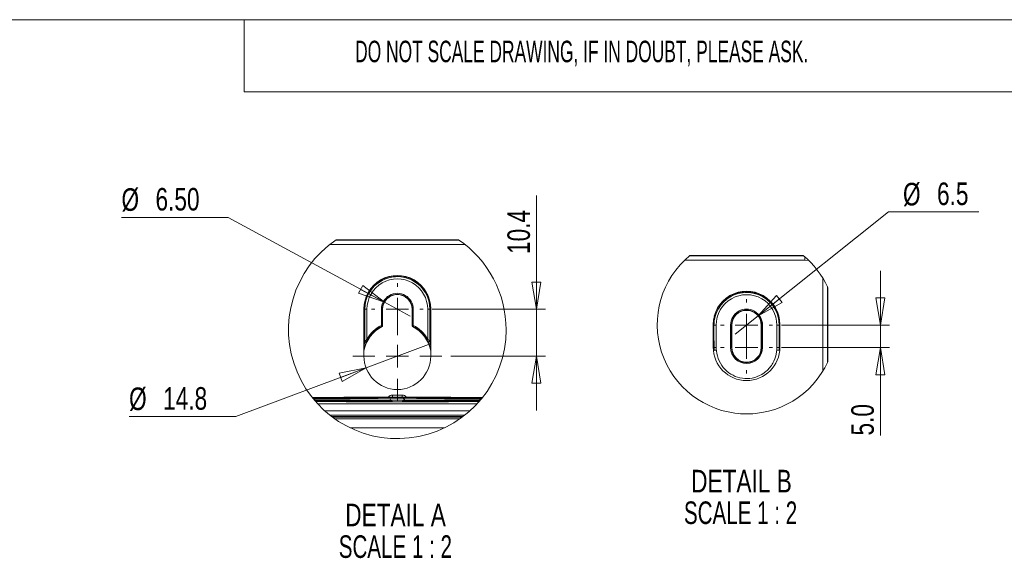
# Model space of a CAD drawing. Header units: millimetres. Extents: x 0 to 2100, y 0 to 1485.
# Tile 76 of 118: x 711 to 1256, y 1152 to 1450. Entities that reach past the tile are written whole.
import ezdxf

# ---------------------------------------------------------------- set-up
doc = ezdxf.new("R2010")
doc.units = ezdxf.units.MM
doc.header["$LTSCALE"] = 5
doc.styles.add('SLDTEXTSTYLE0', font='TXT', dxfattribs={"width": 0.605})
doc.styles.add('SLDTEXTSTYLE1', font='TXT', dxfattribs={"width": 0.75})
doc.styles.add('SLDTEXTSTYLE2', font='TXT', dxfattribs={"width": 0.681818})
doc.dimstyles.new('SLDDIMSTYLE2', dxfattribs={"dimtxt": 12.5, "dimasz": 15, "dimexe": 0, "dimexo": 0.0625, "dimgap": 3.125, "dimtad": 0, "dimtih": 1, "dimtoh": 1, "dimlfac": 0.4, "dimrnd": 1e-09, "dimzin": 4, "dimdsep": 46, "dimtxsty": 'SLDTEXTSTYLE1', "dimblk1": 'NONE', "dimblk2": 'CLOSED', "dimsah": 1, "dimcen": 0, "dimadec": 0, "dimazin": 1, "dimtfac": 1, "dimtmove": 0, "dimatfit": 3, "dimldrblk": 'NONE', "dimfxl": 0, "dimfrac": 2, "dimtolj": 1, "dimtzin": 12, "dimarcsym": 0})
doc.dimstyles.new('SLDDIMSTYLE3', dxfattribs={"dimtxt": 12.5, "dimasz": 15, "dimexe": 0, "dimexo": 0.0625, "dimgap": 3.125, "dimtad": 0, "dimtih": 1, "dimtoh": 1, "dimdec": 1, "dimlfac": 0.4, "dimrnd": 1e-09, "dimzin": 12, "dimdsep": 46, "dimtxsty": 'SLDTEXTSTYLE1', "dimblk1": 'NONE', "dimblk2": 'CLOSED', "dimsah": 1, "dimcen": 0, "dimadec": 0, "dimazin": 3, "dimtfac": 1, "dimtmove": 0, "dimatfit": 3, "dimldrblk": 'NONE', "dimfxl": 0, "dimfrac": 2, "dimtolj": 1, "dimtzin": 12, "dimarcsym": 0})
doc.dimstyles.new('SLDDIMSTYLE4', dxfattribs={"dimtxt": 12.5, "dimasz": 15, "dimexe": 0, "dimexo": 0.0625, "dimgap": 3.125, "dimtad": 1, "dimdec": 1, "dimlfac": 0.4, "dimrnd": 1e-09, "dimzin": 12, "dimdsep": 46, "dimtxsty": 'SLDTEXTSTYLE1', "dimblk1": 'CLOSED', "dimblk2": 'CLOSED', "dimsah": 1, "dimcen": 0.09, "dimadec": 0, "dimazin": 3, "dimtfac": 1, "dimtmove": 0, "dimatfit": 0, "dimldrblk": 'CLOSED', "dimfxl": 0, "dimfrac": 2, "dimtolj": 1, "dimtzin": 12, "dimarcsym": 0})
doc.dimstyles.new('SLDDIMSTYLE5', dxfattribs={"dimtxt": 12.5, "dimasz": 15, "dimexe": 0, "dimexo": 0.0625, "dimgap": 3.125, "dimtad": 1, "dimdec": 1, "dimlfac": 0.4, "dimrnd": 1e-09, "dimzin": 4, "dimdsep": 46, "dimtxsty": 'SLDTEXTSTYLE1', "dimblk1": 'CLOSED', "dimblk2": 'CLOSED', "dimsah": 1, "dimcen": 0.09, "dimadec": 0, "dimazin": 1, "dimtfac": 1, "dimtmove": 0, "dimatfit": 0, "dimldrblk": 'CLOSED', "dimfxl": 0, "dimfrac": 2, "dimtolj": 1, "dimtzin": 12, "dimarcsym": 0})

# ---------------------------------------------------------------- blocks, each defined once
blk = doc.blocks.new('_CLOSED')
at = {"color": 0, "linetype": 'ByBlock', "lineweight": -2}
for p, q in [((-1, 0.166667), (0, 0)), ((-1, 0.166667), (-1, -0.166667)), ((0, 0), (-1, -0.166667)), ((0, 0), (-1, 0))]:
    blk.add_line(p, q, dxfattribs=at)
blk = doc.blocks.new('_D_19')
at = {"color": 7, "linetype": 'Continuous', "lineweight": 0}
for p, q in [((826.17, 1340.57), (767.05, 1340.57)), ((912.72, 1293.58), (826.17, 1340.57)), ((927, 1285.83), (912.72, 1293.58))]:
    blk.add_line(p, q, dxfattribs=at)
at = {"color": 7, "linetype": 'Continuous', "lineweight": 0, "xscale": 15, "yscale": 15, "rotation": 331.5036761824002}
blk.add_blockref('_CLOSED', (912.72, 1293.58, -328.13), dxfattribs=at)
at = {"color": 7, "linetype": 'Continuous', "lineweight": 0, "char_height": 12.5, "attachment_point": 1, "style": 'SLDTEXTSTYLE1'}
for s, insert in [('%%c', (767.05, 1356.68)), ('6.50', (785.9, 1356.87))]:
    blk.add_mtext(s, dxfattribs=dict(at, insert=insert))
blk = doc.blocks.new('_NONE')
blk = doc.blocks.new('_D_20')
at = {"color": 7, "linetype": 'Continuous', "lineweight": 0}
for p, q in [((937.17, 1270.18), (902.56, 1257.25)), ((902.56, 1257.25), (830.38, 1230.29)), ((830.38, 1230.29), (771.27, 1230.29))]:
    blk.add_line(p, q, dxfattribs=at)
at = {"color": 7, "linetype": 'Continuous', "lineweight": 0, "xscale": 15, "yscale": 15, "rotation": 20.48041901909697}
blk.add_blockref('_CLOSED', (902.56, 1257.25, -328.13), dxfattribs=at)
at = {"color": 7, "linetype": 'Continuous', "lineweight": 0, "char_height": 12.5, "attachment_point": 1, "style": 'SLDTEXTSTYLE1'}
for s, insert in [('%%c', (771.27, 1246.41)), ('14.8', (790.12, 1246.6))]:
    blk.add_mtext(s, dxfattribs=dict(at, insert=insert))
blk = doc.blocks.new('_D_21')
at = {"color": 7, "linetype": 'Continuous', "lineweight": 0}
for p, q in [((996.93, 1289.7), (996.93, 1352.62)), ((939.24, 1289.7), (1001.93, 1289.7)), ((996.93, 1289.7), (996.93, 1263.71)), ((949.59, 1263.71), (1001.93, 1263.71)), ((996.93, 1263.71), (996.93, 1233.71))]:
    blk.add_line(p, q, dxfattribs=at)
at = {"color": 7, "linetype": 'Continuous', "lineweight": 0, "xscale": 15, "yscale": 15}
for p, rotation in [((996.93, 1289.7, -328.13), 270.0000000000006), ((996.93, 1263.71, -328.13), 90.00000000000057)]:
    blk.add_blockref('_CLOSED', p, dxfattribs=dict(at, rotation=rotation))
at = {"color": 7, "linetype": 'Continuous', "lineweight": 0, "insert": (980.82, 1320.3), "char_height": 12.5, "attachment_point": 1, "rotation": 90, "style": 'SLDTEXTSTYLE1'}
blk.add_mtext('10.4', dxfattribs=at)
blk = doc.blocks.new('SW_NOTE_2')
at = {"color": 0, "linetype": 'Continuous', "lineweight": 0, "char_height": 12.5, "attachment_point": 2}
for s, insert, style in [('DETAIL A', (33.59, 16.11), 'SLDTEXTSTYLE1'), ('SCALE 1 : 2', (33.49, -1.39), 'SLDTEXTSTYLE2')]:
    blk.add_mtext(s, dxfattribs=dict(at, insert=insert, style=style))
blk = doc.blocks.new('SW_CENTERMARKSYMBOL_0')
at = {"color": 0, "linetype": 'Continuous', "lineweight": 0}
for p, q in [((0, 12.5), (0, 14.38)), ((0, 0), (0, 6.25)), ((-12.5, 0), (-14.38, 0)), ((0, 0), (-6.25, 0)), ((0, 0), (0, -6.25)), ((0, 0), (6.25, 0)), ((12.5, 0), (14.38, 0)), ((0, -12.5), (0, -14.38))]:
    blk.add_line(p, q, dxfattribs=at)
blk = doc.blocks.new('SW_CENTERMARKSYMBOL_1')
at = {"color": 0, "linetype": 'Continuous', "lineweight": 0}
for p, q in [((0, 12.5), (0, 24.72)), ((0, 0), (0, 6.25)), ((-12.5, 0), (-24.72, 0)), ((0, 0), (-6.25, 0)), ((0, 0), (0, -6.25)), ((0, 0), (6.25, 0)), ((12.5, 0), (24.72, 0)), ((0, -12.5), (0, -24.72))]:
    blk.add_line(p, q, dxfattribs=at)
blk = doc.blocks.new('_D_22')
at = {"color": 7, "linetype": 'Continuous', "lineweight": 0}
for p, q in [((1119.67, 1286.04), (1192.02, 1343.58)), ((1192.02, 1343.58), (1241.9, 1343.58)), ((1106.96, 1275.92), (1119.67, 1286.04))]:
    blk.add_line(p, q, dxfattribs=at)
at = {"color": 7, "linetype": 'Continuous', "lineweight": 0, "xscale": 15, "yscale": 15, "rotation": 218.4976947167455}
blk.add_blockref('_CLOSED', (1119.67, 1286.04, -328.13), dxfattribs=at)
at = {"color": 7, "linetype": 'Continuous', "lineweight": 0, "char_height": 12.5, "attachment_point": 1, "style": 'SLDTEXTSTYLE1'}
for s, insert in [('%%c', (1199.96, 1359.69)), ('6.5', (1218.81, 1359.89))]:
    blk.add_mtext(s, dxfattribs=dict(at, insert=insert))
blk = doc.blocks.new('_D_23')
at = {"color": 7, "linetype": 'Continuous', "lineweight": 0}
for p, q in [((1187.43, 1280.98), (1187.43, 1310.98)), ((1132.69, 1280.98), (1192.43, 1280.98)), ((1187.43, 1280.98), (1187.43, 1268.48)), ((1132.69, 1268.48), (1192.43, 1268.48)), ((1187.43, 1268.48), (1187.43, 1219.81))]:
    blk.add_line(p, q, dxfattribs=at)
at = {"color": 7, "linetype": 'Continuous', "lineweight": 0, "xscale": 15, "yscale": 15}
for p, rotation in [((1187.43, 1280.98, -328.13), 270.0000000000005), ((1187.43, 1268.48, -328.13), 90.00000000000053)]:
    blk.add_blockref('_CLOSED', p, dxfattribs=dict(at, rotation=rotation))
at = {"color": 7, "linetype": 'Continuous', "lineweight": 0, "insert": (1171.31, 1219.81), "char_height": 12.5, "attachment_point": 1, "rotation": 90, "style": 'SLDTEXTSTYLE1'}
blk.add_mtext('5.0', dxfattribs=at)
blk = doc.blocks.new('SW_NOTE_3')
at = {"color": 0, "linetype": 'Continuous', "lineweight": 0, "char_height": 12.5, "attachment_point": 2}
for s, insert, style in [('DETAIL B', (32.62, 16.11), 'SLDTEXTSTYLE1'), ('SCALE 1 : 2', (32.11, -1.39), 'SLDTEXTSTYLE2')]:
    blk.add_mtext(s, dxfattribs=dict(at, insert=insert, style=style))
blk = doc.blocks.new('SW_CENTERMARKSYMBOL_2')
at = {"color": 0, "linetype": 'Continuous', "lineweight": 0}
for p, q in [((0, 12.5), (0, 14.38)), ((0, 0), (0, 6.25)), ((-12.5, 0), (-14.38, 0)), ((0, 0), (-6.25, 0)), ((0, 0), (0, -6.25)), ((0, 0), (6.25, 0)), ((12.5, 0), (14.38, 0)), ((0, -12.5), (0, -14.38))]:
    blk.add_line(p, q, dxfattribs=at)
blk = doc.blocks.new('SW_CENTERMARKSYMBOL_3')
at = {"color": 0, "linetype": 'Continuous', "lineweight": 0}
for p, q in [((0, 12.5), (0, 14.38)), ((0, 0), (0, 6.25)), ((-12.5, 0), (-14.38, 0)), ((0, 0), (-6.25, 0)), ((0, 0), (0, -6.25)), ((0, 0), (6.25, 0)), ((12.5, 0), (14.38, 0)), ((0, -12.5), (0, -14.38))]:
    blk.add_line(p, q, dxfattribs=at)

msp = doc.modelspace()

# ---------------------------------------------------------------- linework, layer by layer
at = {"color": 7, "linetype": 'Continuous', "lineweight": 0}
for p, q in [((2065, 1450), (35, 1450)), ((835, 1450), (835, 1410)), ((1265, 1410), (835, 1410))]:
    msp.add_line(p, q, dxfattribs=at)
at = {"color": 7, "linetype": 'Continuous', "lineweight": 15}
for p, q in [((957.251, 1325.632), (882.476, 1325.632)), ((885.684, 1328.001), (954.043, 1328.001)), ((953.735, 1328.211), (885.992, 1328.211)), ((1145.606, 1316.907), (1079.048, 1316.907)), ((1081.699, 1319.276), (1144.933, 1319.276)), ((1144.677, 1319.486), (1081.954, 1319.486)), ((1145.606, 1316.907), (1145.606, 1318.706)), ((1155.578, 1255.517), (1155.601, 1306.902)), ((1155.601, 1306.902), (1155.601, 1306.902)), ((1158.099, 1302.244), (1158.08, 1260.173)), ((1158.316, 1260.683), (1158.316, 1301.775)), ((901.378, 1289.954), (901.39, 1263.704)), ((901.806, 1289.704), (901.808, 1289.704)), ((901.806, 1289.704), (901.808, 1285.189)), ((901.808, 1285.189), (901.808, 1289.704)), ((903.058, 1289.704), (901.808, 1289.704)), ((903.058, 1289.704), (903.058, 1273.246)), ((911.038, 1280.787), (911.038, 1289.704)), ((911.038, 1289.704), (911.538, 1289.704)), ((911.538, 1289.704), (911.538, 1280.787)), ((911.538, 1289.704), (911.739, 1289.704)), ((911.739, 1280.663), (911.739, 1289.704)), ((927.989, 1280.663), (927.989, 1289.704)), ((928.189, 1289.704), (927.989, 1289.704)), ((928.189, 1280.787), (928.189, 1289.704)), ((928.689, 1289.704), (928.189, 1289.704)), ((928.689, 1289.704), (928.689, 1280.787)), ((936.669, 1273.246), (936.669, 1289.704)), ((936.669, 1289.704), (937.919, 1289.704)), ((937.919, 1289.704), (937.919, 1285.189)), ((937.921, 1289.704), (937.919, 1289.704)), ((937.919, 1285.189), (937.921, 1289.704)), ((938.337, 1263.704), (938.349, 1289.954)), ((911.038, 1280.787), (911.538, 1280.787)), ((911.538, 1280.787), (911.739, 1280.663)), ((927.989, 1280.663), (928.189, 1280.787)), ((928.189, 1280.787), (928.689, 1280.787)), ((1094.83, 1281.229), (1094.836, 1268.729)), ((1095.258, 1280.979), (1095.26, 1280.979)), ((1095.258, 1280.979), (1095.26, 1276.464)), ((1096.51, 1280.979), (1095.26, 1280.979)), ((1095.26, 1276.464), (1095.26, 1280.979)), ((1096.51, 1280.979), (1096.51, 1268.479)), ((1104.49, 1268.479), (1104.49, 1280.979)), ((1104.49, 1280.979), (1104.99, 1280.979)), ((1104.99, 1280.979), (1104.99, 1268.479)), ((1104.99, 1280.979), (1105.191, 1280.979)), ((1105.191, 1268.479), (1105.191, 1280.979)), ((1121.441, 1268.479), (1121.441, 1280.979)), ((1121.641, 1280.979), (1121.441, 1280.979)), ((1121.641, 1268.479), (1121.641, 1280.979)), ((1122.141, 1280.979), (1121.641, 1280.979)), ((1122.141, 1280.979), (1122.141, 1268.479)), ((1130.121, 1268.479), (1130.121, 1280.979)), ((1130.121, 1280.979), (1131.371, 1280.979)), ((1131.371, 1280.979), (1131.371, 1276.464)), ((1131.374, 1280.979), (1131.371, 1280.979)), ((1131.371, 1276.464), (1131.374, 1280.979)), ((1131.795, 1268.729), (1131.801, 1281.229)), ((1095.299, 1268.479), (1096.51, 1268.479)), ((1104.99, 1268.479), (1104.49, 1268.479)), ((1104.99, 1268.479), (1105.191, 1268.479)), ((1121.641, 1268.479), (1121.441, 1268.479)), ((1121.641, 1268.479), (1122.141, 1268.479)), ((1130.121, 1268.479), (1131.332, 1268.479)), ((882.927, 1239.409), (877.859, 1239.333)), ((877.912, 1240.504), (882.973, 1240.428)), ((887.768, 1240.452), (882.7, 1240.528)), ((882.756, 1239.308), (887.817, 1239.385)), ((916.809, 1238.731), (917.006, 1238.747)), ((916.842, 1238.642), (916.841, 1238.642)), ((916.857, 1238.926), (916.856, 1238.926)), ((916.907, 1240.597), (917.104, 1240.612)), ((916.941, 1240.505), (916.938, 1240.505)), ((917.006, 1238.747), (917.002, 1238.655)), ((917.021, 1239.032), (917.016, 1238.939)), ((917.036, 1239.319), (917.031, 1239.225)), ((917.104, 1240.612), (917.099, 1240.518)), ((917.119, 1240.898), (917.114, 1240.804)), ((917.127, 1241.049), (917.126, 1241.038)), ((917.127, 1241.049), (917.127, 1242.234)), ((917.127, 1242.234), (922.6, 1242.234)), ((922.6, 1241.049), (917.127, 1241.049)), ((922.6, 1241.049), (922.6, 1242.234)), ((922.601, 1241.038), (922.6, 1241.049)), ((922.613, 1240.804), (922.608, 1240.898)), ((922.628, 1240.518), (922.623, 1240.612)), ((922.696, 1239.225), (922.691, 1239.319)), ((922.772, 1241.03), (922.701, 1241.032)), ((922.711, 1238.939), (922.706, 1239.032)), ((922.726, 1238.655), (922.721, 1238.747)), ((951.911, 1239.385), (956.972, 1239.308)), ((957.027, 1240.528), (951.959, 1240.452)), ((956.755, 1240.428), (961.815, 1240.504)), ((961.868, 1239.333), (956.801, 1239.409)), ((883.45, 1230.342), (956.278, 1230.342)), ((955.73, 1229.931), (883.997, 1229.931)), ((885.193, 1229.068), (954.535, 1229.068)), ((945.929, 1224.025), (893.798, 1224.025))]:
    msp.add_line(p, q, dxfattribs=at)
at = {"color": 8, "linetype": 'Continuous', "lineweight": 15}
for p, q in [((938.339, 1267.37), (937.746, 1269.703)), ((915.986, 1239.836), (915.999, 1239.861)), ((917.002, 1238.655), (916.84, 1238.645)), ((917.016, 1238.939), (916.856, 1238.931)), ((917.031, 1239.225), (916.872, 1239.217)), ((922.765, 1240.796), (922.613, 1240.804)), ((922.78, 1240.51), (922.628, 1240.518)), ((923.051, 1239.207), (922.696, 1239.225)), ((923.113, 1238.919), (922.711, 1238.939)), ((923.15, 1238.633), (922.726, 1238.655)), ((1109.92, 1231.877), (1116.711, 1231.877))]:
    msp.add_line(p, q, dxfattribs=at)
at = {"color": 7, "linetype": 'Continuous', "lineweight": 15, "flags": 128}
for points in [[(1147.885, 1316.615), (1147.557, 1316.714), (1145.606, 1316.907)], [(901.808, 1285.189), (901.821, 1280.66), (901.857, 1276.221), (901.915, 1271.952)], [(937.812, 1271.952), (937.87, 1276.221), (937.906, 1280.66), (937.919, 1285.189)], [(911.038, 1280.787), (911.082, 1280.7), (911.124, 1280.617), (911.163, 1280.541), (911.198, 1280.473), (911.226, 1280.418), (911.247, 1280.376), (911.26, 1280.351), (911.265, 1280.341)], [(928.463, 1280.341), (928.467, 1280.351), (928.48, 1280.376), (928.501, 1280.418), (928.53, 1280.473), (928.564, 1280.541), (928.603, 1280.617), (928.645, 1280.7), (928.689, 1280.787)], [(1095.26, 1276.464), (1095.265, 1273.777), (1095.278, 1271.11), (1095.299, 1268.479)], [(1131.332, 1268.479), (1131.353, 1271.11), (1131.367, 1273.777), (1131.371, 1276.464)], [(901.915, 1271.952), (901.979, 1271.834), (902.081, 1271.727), (902.213, 1271.643), (902.36, 1271.59), (902.508, 1271.572), (902.643, 1271.592), (902.751, 1271.648), (902.822, 1271.734)], [(903.058, 1273.246), (903.142, 1273.198), (903.222, 1273.151), (903.297, 1273.107), (903.362, 1273.069), (903.416, 1273.038), (903.456, 1273.015), (903.481, 1273), (903.49, 1272.995)], [(936.237, 1272.995), (936.246, 1273), (936.271, 1273.015), (936.312, 1273.038), (936.365, 1273.069), (936.431, 1273.107), (936.505, 1273.151), (936.586, 1273.198), (936.669, 1273.246)], [(936.905, 1271.734), (936.976, 1271.648), (937.084, 1271.592), (937.219, 1271.572), (937.367, 1271.59), (937.515, 1271.643), (937.646, 1271.727), (937.749, 1271.834), (937.812, 1271.952)], [(1095.376, 1266.998), (1095.449, 1267.004), (1095.55, 1267.012), (1095.677, 1267.023), (1095.826, 1267.035), (1095.995, 1267.049), (1096.177, 1267.064), (1096.37, 1267.08), (1096.567, 1267.096)], [(1131.255, 1266.998), (1131.183, 1267.004), (1131.081, 1267.012), (1130.954, 1267.023), (1130.805, 1267.035), (1130.637, 1267.049), (1130.454, 1267.064), (1130.262, 1267.08), (1130.065, 1267.096)], [(914.731, 1241.016), (902.365, 1241.006), (890.17, 1240.986), (878.264, 1240.955), (872.628, 1240.935)], [(872.659, 1240.896), (882.468, 1240.928), (894.843, 1240.957), (907.497, 1240.974)], [(882.856, 1240.667), (881.283, 1240.662), (879.642, 1240.66), (877.988, 1240.661), (876.376, 1240.664), (874.857, 1240.67), (873.484, 1240.678), (872.829, 1240.683)], [(880.908, 1240.327), (878.074, 1240.305), (875.402, 1240.281), (873.172, 1240.259)], [(873.742, 1239.571), (875.36, 1239.555), (878.039, 1239.531), (880.881, 1239.51)], [(874.089, 1239.161), (874.896, 1239.166), (876.401, 1239.172), (877.999, 1239.175), (879.639, 1239.176), (881.266, 1239.174), (882.825, 1239.169)], [(907.377, 1238.863), (894.779, 1238.881), (882.458, 1238.909), (874.283, 1238.937)], [(874.32, 1238.894), (876.883, 1238.885), (887.376, 1238.856), (898.117, 1238.835), (909.024, 1238.823)], [(907.562, 1238.579), (893.751, 1238.594), (880.153, 1238.62), (874.546, 1238.635)], [(882.825, 1239.169), (891.398, 1239.141), (900.243, 1239.121), (909.277, 1239.108)], [(909.356, 1240.728), (900.306, 1240.715), (891.444, 1240.695), (882.856, 1240.667)], [(887.255, 1240.642), (893.735, 1240.662), (900.37, 1240.677), (907.121, 1240.688)], [(907.03, 1239.149), (900.32, 1239.16), (893.725, 1239.175), (887.283, 1239.195)], [(898.804, 1240.417), (897.268, 1240.413), (895.683, 1240.412), (894.097, 1240.413), (892.558, 1240.417), (891.114, 1240.423), (889.809, 1240.431), (888.682, 1240.44), (887.768, 1240.452)], [(887.817, 1239.385), (888.724, 1239.396), (889.844, 1239.406), (891.141, 1239.414), (892.576, 1239.419), (894.106, 1239.423), (895.683, 1239.424), (897.259, 1239.423), (898.786, 1239.419)], [(898.786, 1239.419), (902.378, 1239.409), (906.038, 1239.4), (909.752, 1239.394)], [(909.801, 1240.442), (906.077, 1240.436), (902.407, 1240.427), (898.804, 1240.417)], [(922.608, 1240.898), (922.844, 1240.876), (922.857, 1240.873)], [(967.099, 1240.935), (961.464, 1240.955), (949.557, 1240.986), (937.362, 1241.006), (924.997, 1241.016)], [(940.923, 1240.417), (937.321, 1240.427), (933.65, 1240.436), (929.926, 1240.442)], [(929.975, 1239.394), (933.689, 1239.4), (937.349, 1239.409), (940.942, 1239.419)], [(956.871, 1240.667), (948.283, 1240.695), (939.422, 1240.715), (930.372, 1240.728)], [(930.45, 1239.108), (939.484, 1239.121), (948.33, 1239.141), (956.902, 1239.169)], [(930.703, 1238.823), (941.61, 1238.835), (952.351, 1238.856), (962.845, 1238.885), (965.408, 1238.894)], [(965.182, 1238.635), (959.574, 1238.62), (945.977, 1238.594), (932.166, 1238.579)], [(932.231, 1240.974), (944.884, 1240.957), (957.26, 1240.928), (967.068, 1240.896)], [(965.444, 1238.937), (957.269, 1238.909), (944.948, 1238.881), (932.351, 1238.863)], [(932.607, 1240.688), (939.358, 1240.677), (945.993, 1240.662), (952.473, 1240.642)], [(952.445, 1239.195), (946.003, 1239.175), (939.407, 1239.16), (932.697, 1239.149)], [(951.959, 1240.452), (951.045, 1240.44), (949.919, 1240.431), (948.613, 1240.423), (947.169, 1240.417), (945.631, 1240.413), (944.045, 1240.412), (942.459, 1240.413), (940.923, 1240.417)], [(940.942, 1239.419), (942.469, 1239.423), (944.045, 1239.424), (945.621, 1239.423), (947.151, 1239.419), (948.586, 1239.414), (949.884, 1239.406), (951.003, 1239.396), (951.911, 1239.385)], [(952.473, 1240.642), (954.023, 1240.635), (955.395, 1240.626), (956.486, 1240.615)], [(966.899, 1240.683), (966.244, 1240.678), (964.87, 1240.67), (963.352, 1240.664), (961.739, 1240.661), (960.085, 1240.66), (958.445, 1240.662), (956.871, 1240.667)], [(956.902, 1239.169), (958.462, 1239.174), (960.088, 1239.176), (961.728, 1239.175), (963.327, 1239.172), (964.831, 1239.166), (965.638, 1239.161)], [(966.556, 1240.259), (964.326, 1240.281), (961.653, 1240.305), (958.819, 1240.327)], [(958.847, 1239.51), (961.688, 1239.531), (964.368, 1239.555), (965.986, 1239.571)]]:
    msp.add_lwpolyline(points, dxfattribs=at)
at = {"color": 8, "linetype": 'Continuous', "lineweight": 15, "flags": 128}
for points in [[(901.51, 1269.894), (901.4, 1274.758), (901.385, 1275.655)], [(938.342, 1275.655), (938.327, 1274.758), (938.218, 1269.894)], [(881.506, 1240.562), (881.489, 1240.572), (881.74, 1240.587), (882.313, 1240.601), (882.623, 1240.607)], [(881.576, 1239.262), (881.557, 1239.265), (881.636, 1239.28), (882.04, 1239.294), (882.756, 1239.308)], [(882.585, 1240.343), (882.769, 1240.404), (882.973, 1240.428)], [(882.756, 1239.308), (882.96, 1239.285), (883.142, 1239.224)], [(882.973, 1240.428), (883.644, 1240.415), (884.055, 1240.402), (884.191, 1240.388), (884.164, 1240.382)], [(883.681, 1239.474), (884.001, 1239.463), (884.141, 1239.449), (884.131, 1239.445)], [(916.725, 1238.624), (916.766, 1238.632), (917.002, 1238.655)], [(916.823, 1240.487), (916.863, 1240.495), (917.099, 1240.518)], [(922.696, 1239.225), (922.932, 1239.202), (922.945, 1239.2)], [(955.543, 1240.385), (955.537, 1240.388), (955.673, 1240.402), (956.083, 1240.415), (956.755, 1240.428)], [(955.614, 1239.443), (955.586, 1239.449), (955.726, 1239.463), (956.139, 1239.476), (956.696, 1239.487)], [(956.585, 1239.224), (956.768, 1239.285), (956.972, 1239.308)], [(956.755, 1240.428), (956.958, 1240.404), (957.142, 1240.343)], [(956.972, 1239.308), (957.687, 1239.294), (958.092, 1239.28), (958.17, 1239.265), (958.155, 1239.263)]]:
    msp.add_lwpolyline(points, dxfattribs=at)
at = {"color": 7, "linetype": 'Continuous', "lineweight": 0}
for centre, radius, start, end in [((919.864, 1278.364), 60.267, 124.1962, 0.00002), ((919.864, 1278.364), 60.267, 0.00005, 55.80377), ((1113.316, 1281.229), 49.469, 129.34337, 335.46013), ((1113.316, 1281.229), 49.469, 24.53981, 50.6567)]:
    msp.add_arc(centre, radius, start, end, dxfattribs=at)
at = {"color": 7, "linetype": 'Continuous', "lineweight": 15}
for centre, radius, start, end in [((919.864, 1289.963), 18.485, 359.9737, 180.0263), ((919.864, 1289.704), 18.056, 359.99991, 180.00009), ((919.864, 1289.704), 16.806, 359.99986, 180.00014), ((919.864, 1289.704), 8.826, 359.99971, 180.00029), ((1113.316, 1281.237), 18.485, 359.97372, 180.02628), ((1113.316, 1280.979), 18.056, 359.99991, 180.00009), ((919.864, 1289.704), 8.326, 359.99986, 180.00014), ((919.864, 1289.704), 8.125, 0.00009, 179.99991), ((1113.316, 1280.979), 16.806, 359.99984, 180.00016), ((1113.316, 1280.979), 8.826, 359.9997, 180.0003), ((1113.316, 1280.979), 8.326, 359.99986, 180.00014), ((1113.316, 1280.979), 8.125, 0.00007, 179.99993), ((919.864, 1263.454), 18.75, 116.61875, 170.16745), ((919.864, 1263.454), 19.451, 116.9844, 149.77089), ((919.864, 1263.453), 18.951, 116.98502, 149.76999), ((911.038, 1280.787), 0.5, 296.9829, 0.00113), ((928.689, 1280.787), 0.5, 179.99887, 243.0171), ((919.864, 1263.454), 18.75, 9.83264, 63.38116), ((919.863, 1263.453), 18.951, 30.23001, 63.01498), ((919.864, 1263.454), 19.451, 30.22909, 63.01561), ((900.748, 1267.334), 2.67, 62.48606, 73.42814), ((938.979, 1267.334), 2.67, 106.57186, 117.51394), ((1113.316, 1268.737), 18.48, 180.02628, 359.97372), ((1113.324, 1268.479), 16.814, 180.00125, 184.71669), ((1113.316, 1268.479), 8.826, 180.00017, 359.99983), ((1113.316, 1268.479), 8.326, 179.99984, 0.00016), ((1113.316, 1268.479), 8.125, 180.00007, 359.99993), ((1113.318, 1268.478), 16.803, 355.28254, 0.00107), ((919.864, 1263.712), 18.473, 180.02613, 359.97387), ((872.239, 790.963), 449.577, 89.27699, 89.91011), ((872.728, 1633.384), 394.084, 270.18052, 270.74594), ((880.274, 1082.633), 156.878, 88.75537, 89.77823), ((881.115, 1324.41), 84.084, 269.85917, 272.07837), ((882.629, 1259.285), 18.757, 266.56674, 270.21822), ((886.466, 1412.548), 173.355, 268.38361, 270.27), ((888.056, 832.76), 407.883, 90.11247, 90.7631), ((883.001, 1257.226), 17.817, 269.76052, 273.63494), ((922.706, 1237.781), 1.251, 65.4771, 89.99286), ((922.721, 1237.499), 1.248, 65.47419, 90.02182), ((953.275, 1410.531), 171.338, 269.72234, 271.63216), ((958.338, 1305.662), 65.337, 267.54825, 270.42161), ((956.782, 1259.916), 20.506, 266.73371, 270.05151), ((960.168, 1014.146), 225.368, 90.33585, 90.88271), ((957.167, 1256.085), 15.557, 269.48373, 273.96376), ((967.488, 790.964), 449.576, 90.08989, 90.72302), ((966.999, 1633.389), 394.09, 269.25407, 269.81948)]:
    msp.add_arc(centre, radius, start, end, dxfattribs=at)
at = {"color": 8, "linetype": 'Continuous', "lineweight": 15}
for centre, radius, start, end in [((919.864, 1289.686), 18.558, 15.617, 164.383), ((1113.316, 1280.961), 18.558, 15.61702, 164.38298), ((901.459, 1291.9), 2.224, 267.93857, 278.98565), ((938.269, 1291.9), 2.224, 261.01435, 272.06143), ((901.462, 1287.37), 2.208, 267.89912, 279.0251), ((938.266, 1287.37), 2.208, 260.9749, 272.10088), ((1094.911, 1283.175), 2.224, 267.93838, 278.98571), ((1094.914, 1278.645), 2.208, 267.89893, 279.02516), ((1131.718, 1278.645), 2.208, 260.97483, 272.10077), ((1131.721, 1283.175), 2.224, 261.01429, 272.06132), ((1094.855, 1272.269), 3.817, 269.74814, 276.67748), ((1094.582, 1271.039), 4.119, 274.77104, 281.11849), ((1132.05, 1271.04), 4.119, 258.882, 265.22847), ((1131.776, 1272.27), 3.817, 263.32287, 270.25151), ((877.928, 1239.507), 0.997, 90.89534, 127.46463), ((880.902, 1238.913), 0.597, 92.06714, 129.60912), ((882.918, 1238.76), 0.42, 102.77407, 159.20662), ((887.199, 1240.327), 0.32, 23.73099, 79.98875), ((887.805, 1238.401), 0.983, 53.46165, 89.35307), ((898.894, 1239.05), 0.385, 106.34763, 162.80447), ((906.842, 1240.422), 0.385, 2.36453, 43.62413), ((906.294, 1240.464), 1.306, 358.90968, 23.01092), ((910.172, 1238.64), 1.01, 152.38748, 182.70494), ((910.356, 1238.913), 0.772, 141.48584, 182.70561), ((917.127, 1239.734), 2.5, 90.00744, 148.93321), ((922.6, 1239.734), 2.5, 31.05686, 89.99096), ((929.372, 1238.913), 0.772, 357.29491, 38.51185), ((929.555, 1238.64), 1.011, 357.28676, 27.61132), ((933.433, 1240.464), 1.306, 156.98908, 181.09032), ((932.886, 1240.422), 0.385, 136.37587, 177.63547), ((940.833, 1239.05), 0.385, 17.19553, 73.65237), ((951.922, 1238.401), 0.983, 90.64693, 126.53835), ((952.528, 1240.327), 0.32, 100.01125, 156.26901), ((956.73, 1218.422), 22.195, 86.09358, 90.63171), ((956.809, 1238.76), 0.42, 20.79338, 77.22593), ((958.825, 1238.913), 0.597, 50.39166, 87.93208), ((961.8, 1239.507), 0.997, 52.54067, 89.09935)]:
    msp.add_arc(centre, radius, start, end, dxfattribs=at)
at = {"color": 7, "linetype": 'Continuous', "lineweight": 15}
for points, knots in [([(937.921, 1289.704), (937.916, 1290.037), (937.887, 1291.709), (937.254, 1295.386), (934.891, 1300.342), (930.518, 1304.718), (924.948, 1307.4), (918.81, 1308.085), (912.796, 1306.703), (907.572, 1303.411), (903.753, 1298.58), (902.005, 1293.721), (901.855, 1290.702), (901.806, 1289.704)], [0, 0, 0, 0, 0.0176794, 0.08881, 0.1962322, 0.3036863, 0.4110456, 0.5182876, 0.6254406, 0.7325715, 0.8397571, 0.9470492, 1, 1, 1, 1]), ([(1131.374, 1280.979), (1131.368, 1281.312), (1131.339, 1282.984), (1130.706, 1286.661), (1128.343, 1291.617), (1123.97, 1295.993), (1118.4, 1298.675), (1112.262, 1299.36), (1106.248, 1297.978), (1101.024, 1294.686), (1097.205, 1289.855), (1095.457, 1284.996), (1095.307, 1281.977), (1095.258, 1280.979)], [0, 0, 0, 0, 0.0176794, 0.08881, 0.1962321, 0.3036864, 0.4110456, 0.5182878, 0.6254406, 0.7325715, 0.8397571, 0.9470492, 1, 1, 1, 1]), ([(911.463, 1280.216), (911.46, 1280.218), (911.446, 1280.227), (911.385, 1280.265), (911.322, 1280.305), (911.271, 1280.338), (911.265, 1280.341)], [0, 0, 0, 0, 0.043481, 0.2175793, 0.9128467, 1, 1, 1, 1]), ([(911.739, 1280.663), (911.733, 1280.607), (911.722, 1280.495), (911.636, 1280.345), (911.54, 1280.258), (911.477, 1280.224), (911.463, 1280.216)], [0, 0, 0, 0, 0.3048398, 0.6097344, 0.9145885, 1, 1, 1, 1]), ([(928.265, 1280.216), (928.217, 1280.246), (928.121, 1280.307), (928.026, 1280.451), (927.991, 1280.576), (927.989, 1280.648), (927.989, 1280.663)], [0, 0, 0, 0, 0.3048408, 0.6097738, 0.9146633, 1, 1, 1, 1]), ([(928.463, 1280.341), (928.46, 1280.339), (928.445, 1280.33), (928.385, 1280.293), (928.322, 1280.253), (928.27, 1280.22), (928.265, 1280.216)], [0, 0, 0, 0, 0.0434894, 0.217277, 0.9126954, 1, 1, 1, 1]), ([(901.51, 1269.894), (901.579, 1270.293), (901.679, 1270.872), (901.824, 1271.557), (901.89, 1271.843), (901.915, 1271.952)], [0, 0, 0, 0, 0.5796107, 0.8395442, 1, 1, 1, 1]), ([(901.915, 1271.952), (901.936, 1271.978), (902.054, 1272.127), (902.346, 1272.476), (902.707, 1272.881), (902.975, 1273.16), (903.058, 1273.246)], [0, 0, 0, 0, 0.0572069, 0.3295645, 0.7909801, 1, 1, 1, 1]), ([(902.822, 1271.734), (902.771, 1271.625), (902.637, 1271.342), (902.34, 1270.671), (902.128, 1270.097), (901.982, 1269.703)], [0, 0, 0, 0, 0.1646194, 0.4269704, 1, 1, 1, 1]), ([(903.49, 1272.995), (903.334, 1272.719), (903.115, 1272.328), (902.903, 1271.903), (902.834, 1271.759), (902.822, 1271.734)], [0, 0, 0, 0, 0.6655996, 0.9415836, 1, 1, 1, 1]), ([(936.905, 1271.734), (936.86, 1271.827), (936.716, 1272.125), (936.494, 1272.547), (936.309, 1272.87), (936.237, 1272.995)], [0, 0, 0, 0, 0.2173112, 0.6969709, 1, 1, 1, 1]), ([(936.669, 1273.246), (936.792, 1273.118), (937.104, 1272.791), (937.485, 1272.358), (937.735, 1272.048), (937.812, 1271.952)], [0, 0, 0, 0, 0.30758748, 0.78641735, 1, 1, 1, 1]), ([(937.746, 1269.703), (937.638, 1269.997), (937.435, 1270.553), (937.144, 1271.226), (936.966, 1271.606), (936.905, 1271.734)], [0, 0, 0, 0, 0.4278594, 0.8064948, 1, 1, 1, 1]), ([(937.812, 1271.952), (937.842, 1271.824), (937.93, 1271.438), (938.071, 1270.753), (938.167, 1270.193), (938.218, 1269.894)], [0, 0, 0, 0, 0.1888497, 0.5658855, 1, 1, 1, 1]), ([(1095.299, 1268.479), (1095.307, 1268.145), (1095.319, 1267.651), (1095.362, 1267.159), (1095.376, 1266.998)], [0, 0, 0, 0, 0.6742037, 1, 1, 1, 1]), ([(1096.567, 1267.096), (1096.579, 1266.966), (1096.763, 1264.912), (1097.851, 1261.018), (1101.114, 1256.262), (1105.654, 1252.877), (1110.982, 1251.17), (1115.656, 1251.305), (1120.167, 1252.612), (1124.384, 1255.142), (1127.955, 1259.534), (1129.644, 1263.763), (1129.96, 1266.266), (1130.065, 1267.096)], [0, 0, 0, 0, 0.0077773, 0.1229775, 0.2357556, 0.3456819, 0.4544082, 0.5632289, 0.6186289, 0.7334311, 0.8498079, 0.950203, 1, 1, 1, 1]), ([(1131.255, 1266.998), (1131.282, 1267.33), (1131.322, 1267.823), (1131.33, 1268.318), (1131.332, 1268.479)], [0, 0, 0, 0, 0.6742091, 1, 1, 1, 1]), ([(873.226, 1240.192), (874.741, 1240.211), (878.551, 1240.258), (884.992, 1240.307), (892.803, 1240.353), (901.386, 1240.385), (910.491, 1240.406), (916.71, 1240.409), (919.864, 1240.41)], [0, 0, 0, 0, 0.09747059, 0.24508842, 0.41428005, 0.59998114, 0.79713108, 1, 1, 1, 1]), ([(966.041, 1239.637), (965.914, 1239.635), (963.733, 1239.603), (959.12, 1239.565), (951.899, 1239.51), (943.767, 1239.471), (934.958, 1239.442), (924.94, 1239.426), (914.779, 1239.426), (904.761, 1239.442), (895.954, 1239.471), (887.824, 1239.51), (880.605, 1239.565), (875.994, 1239.603), (873.814, 1239.635), (873.686, 1239.637)], [0, 0, 0, 0, 0.004133, 0.0708661, 0.1498451, 0.2386913, 0.3350092, 0.4359808, 0.5641166, 0.6650721, 0.761375, 0.8502055, 0.929166, 0.9958609, 1, 1, 1, 1]), ([(874.583, 1238.592), (878.026, 1238.583), (885.918, 1238.564), (898.312, 1238.545), (911.659, 1238.534), (924.94, 1238.533), (938.184, 1238.541), (951.423, 1238.56), (960.437, 1238.577), (964.985, 1238.591), (965.144, 1238.591)], [0, 0, 0, 0, 0.1140331, 0.2614424, 0.4105927, 0.5561809, 0.7013818, 0.8493391, 0.9947456, 1, 1, 1, 1]), ([(916.872, 1239.217), (916.733, 1239.21), (916.098, 1239.178), (914.712, 1239.178), (912.55, 1239.154), (909.906, 1239.149), (908.01, 1239.149), (907.03, 1239.149)], [0, 0, 0, 0, 0.0424804, 0.1939692, 0.4220977, 0.7014526, 1, 1, 1, 1]), ([(907.121, 1240.688), (908.177, 1240.688), (910.136, 1240.688), (912.825, 1240.682), (914.933, 1240.658), (916.303, 1240.658), (916.94, 1240.622), (917.104, 1240.612)], [0, 0, 0, 0, 0.3173415, 0.5885999, 0.8080764, 0.9507153, 1, 1, 1, 1]), ([(916.856, 1238.931), (916.758, 1238.925), (916.199, 1238.893), (914.917, 1238.895), (912.833, 1238.87), (910.233, 1238.864), (908.354, 1238.864), (907.377, 1238.863)], [0, 0, 0, 0, 0.0310107, 0.1771109, 0.4054627, 0.6906473, 1, 1, 1, 1]), ([(907.497, 1240.974), (908.433, 1240.974), (910.271, 1240.974), (912.841, 1240.968), (914.948, 1240.944), (916.318, 1240.943), (916.955, 1240.908), (917.119, 1240.898)], [0, 0, 0, 0, 0.2917714, 0.5732298, 0.8009138, 0.9488728, 1, 1, 1, 1]), ([(916.84, 1238.645), (916.763, 1238.641), (916.245, 1238.609), (915.019, 1238.613), (912.979, 1238.585), (910.405, 1238.58), (908.537, 1238.579), (907.562, 1238.579)], [0, 0, 0, 0, 0.02495035, 0.16780244, 0.39613351, 0.68453708, 1, 1, 1, 1]), ([(909.024, 1238.823), (909.414, 1238.822), (910.706, 1238.821), (912.729, 1238.817), (914.837, 1238.793), (916.205, 1238.792), (916.843, 1238.756), (917.006, 1238.747)], [0, 0, 0, 0, 0.14638354, 0.48579801, 0.76016285, 0.93839113, 1, 1, 1, 1]), ([(909.277, 1239.108), (909.587, 1239.107), (910.801, 1239.106), (912.744, 1239.102), (914.852, 1239.078), (916.22, 1239.077), (916.858, 1239.041), (917.021, 1239.032)], [0, 0, 0, 0, 0.1201731, 0.4700317, 0.7528136, 0.9365012, 1, 1, 1, 1]), ([(916.894, 1240.79), (916.683, 1240.783), (915.909, 1240.758), (914.336, 1240.749), (912.035, 1240.732), (910.296, 1240.729), (909.356, 1240.728)], [0, 0, 0, 0, 0.0839624, 0.3082821, 0.6256858, 1, 1, 1, 1]), ([(909.752, 1239.394), (909.909, 1239.394), (910.969, 1239.392), (912.76, 1239.388), (914.867, 1239.364), (916.236, 1239.364), (916.873, 1239.328), (917.036, 1239.319)], [0, 0, 0, 0, 0.06464578, 0.43662818, 0.7372426, 0.93249698, 1, 1, 1, 1]), ([(916.938, 1240.508), (916.77, 1240.501), (916.083, 1240.472), (914.628, 1240.467), (912.417, 1240.447), (910.726, 1240.444), (909.801, 1240.442)], [0, 0, 0, 0, 0.0704771, 0.2892315, 0.6112944, 1, 1, 1, 1]), ([(916.863, 1241.028), (916.768, 1241.027), (916.465, 1241.022), (915.903, 1241.019), (915.287, 1241.016), (914.88, 1241.016), (914.731, 1241.016)], [0, 0, 0, 0, 0.13342106, 0.4270253, 0.79042847, 1, 1, 1, 1]), ([(917.026, 1241.032), (917.026, 1241.032), (917.036, 1241.032), (916.921, 1241.029), (916.889, 1241.029), (916.863, 1241.028)], [0, 0, 0, 0, 0.0055004, 0.1687416, 1, 1, 1, 1]), ([(916.955, 1240.791), (916.954, 1240.791), (916.934, 1240.79), (916.913, 1240.789), (916.894, 1240.788)], [0, 0, 0, 0, 0.0492566, 1, 1, 1, 1]), ([(919.864, 1240.41), (923.018, 1240.409), (929.237, 1240.406), (938.345, 1240.385), (946.93, 1240.352), (954.742, 1240.307), (961.18, 1240.258), (964.987, 1240.211), (966.501, 1240.192)], [0, 0, 0, 0, 0.2028942, 0.4000709, 0.5858466, 0.7550966, 0.9025955, 1, 1, 1, 1]), ([(922.608, 1240.898), (922.759, 1240.907), (923.37, 1240.943), (924.703, 1240.943), (926.783, 1240.968), (929.379, 1240.974), (931.254, 1240.974), (932.231, 1240.974)], [0, 0, 0, 0, 0.0471719, 0.1907753, 0.4151942, 0.6956604, 1, 1, 1, 1]), ([(922.623, 1240.612), (922.815, 1240.623), (923.502, 1240.658), (924.938, 1240.66), (927.095, 1240.683), (929.735, 1240.689), (931.628, 1240.688), (932.607, 1240.688)], [0, 0, 0, 0, 0.0577378, 0.2067318, 0.4310954, 0.7060516, 1, 1, 1, 1]), ([(930.372, 1240.728), (930.06, 1240.728), (928.843, 1240.73), (926.896, 1240.734), (924.787, 1240.759), (923.467, 1240.758), (922.879, 1240.79), (922.765, 1240.796)], [0, 0, 0, 0, 0.1231666, 0.4797732, 0.7678322, 0.9549953, 1, 1, 1, 1]), ([(924.997, 1241.016), (924.723, 1241.016), (924.21, 1241.016), (923.521, 1241.021), (923.053, 1241.023), (922.824, 1241.029), (922.772, 1241.03)], [0, 0, 0, 0, 0.3690192, 0.6912808, 0.9300017, 1, 1, 1, 1]), ([(929.926, 1240.442), (929.768, 1240.443), (928.704, 1240.444), (926.911, 1240.447), (924.802, 1240.473), (923.482, 1240.471), (922.894, 1240.504), (922.78, 1240.51)], [0, 0, 0, 0, 0.06661662, 0.44626019, 0.75288981, 0.95210392, 1, 1, 1, 1]), ([(923.051, 1239.205), (922.997, 1239.206), (922.93, 1239.208), (922.862, 1239.212), (922.849, 1239.213)], [0, 0, 0, 0, 0.8067402, 1, 1, 1, 1]), ([(923.113, 1238.918), (923.049, 1238.919), (922.967, 1238.921), (922.886, 1238.926), (922.869, 1238.927)], [0, 0, 0, 0, 0.7851864, 1, 1, 1, 1]), ([(923.15, 1238.632), (923.077, 1238.634), (922.988, 1238.636), (922.898, 1238.641), (922.882, 1238.642)], [0, 0, 0, 0, 0.81496785, 1, 1, 1, 1]), ([(932.697, 1239.149), (931.637, 1239.149), (929.674, 1239.149), (926.979, 1239.155), (924.87, 1239.181), (923.618, 1239.177), (923.097, 1239.204), (923.051, 1239.207)], [0, 0, 0, 0, 0.3296737, 0.6107213, 0.8379277, 0.9856193, 1, 1, 1, 1]), ([(923.093, 1240.423), (923.119, 1240.414), (923.249, 1240.366), (923.477, 1240.208), (923.726, 1239.906), (923.87, 1239.578), (923.861, 1239.368), (923.858, 1239.305)], [0, 0, 0, 0, 0.0558348, 0.2880772, 0.5649236, 0.8692678, 1, 1, 1, 1]), ([(932.351, 1238.863), (931.411, 1238.864), (929.568, 1238.864), (926.994, 1238.869), (924.885, 1238.896), (923.648, 1238.89), (923.143, 1238.917), (923.113, 1238.919)], [0, 0, 0, 0, 0.3051002, 0.5985926, 0.8358222, 0.9900159, 1, 1, 1, 1]), ([(932.166, 1238.579), (931.293, 1238.579), (929.516, 1238.58), (927.009, 1238.584), (924.9, 1238.611), (923.671, 1238.606), (923.173, 1238.632), (923.15, 1238.633)], [0, 0, 0, 0, 0.2904589, 0.5912103, 0.8342876, 0.9922752, 1, 1, 1, 1]), ([(923.262, 1239.344), (923.293, 1239.345), (923.842, 1239.367), (925.157, 1239.367), (927.364, 1239.39), (929.052, 1239.392), (929.975, 1239.394)], [0, 0, 0, 0, 0.0136509, 0.2456971, 0.5874183, 1, 1, 1, 1]), ([(923.435, 1239.061), (923.476, 1239.062), (924.079, 1239.082), (925.478, 1239.085), (927.776, 1239.105), (929.511, 1239.107), (930.45, 1239.108)], [0, 0, 0, 0, 0.0174077, 0.2579304, 0.5983733, 1, 1, 1, 1]), ([(923.541, 1238.778), (923.587, 1238.779), (924.216, 1238.797), (925.658, 1238.802), (927.999, 1238.82), (929.757, 1238.822), (930.703, 1238.823)], [0, 0, 0, 0, 0.019132, 0.2637661, 0.603624, 1, 1, 1, 1]), ([(964.031, 1237.36), (960.078, 1237.351), (951.739, 1237.331), (938.871, 1237.314), (925.381, 1237.305), (911.883, 1237.306), (898.537, 1237.317), (886.534, 1237.334), (878.927, 1237.353), (875.695, 1237.36)], [0, 0, 0, 0, 0.1342433, 0.28323042, 0.4370094, 0.59238003, 0.74164263, 0.89026526, 1, 1, 1, 1]), ([(879.618, 1233.504), (881.396, 1233.499), (887.646, 1233.484), (898.454, 1233.468), (911.899, 1233.457), (925.306, 1233.456), (938.642, 1233.465), (950.249, 1233.481), (957.422, 1233.498), (960.109, 1233.504)], [0, 0, 0, 0, 0.0662702, 0.2329452, 0.4028028, 0.5673937, 0.7326586, 0.8998399, 1, 1, 1, 1]), ([(957.182, 1231.041), (954.229, 1231.034), (945.221, 1231.015), (930.133, 1231.001), (911.952, 1231), (896.082, 1231.013), (886.291, 1231.033), (882.546, 1231.041)], [0, 0, 0, 0, 0.1186786, 0.3620844, 0.6064591, 0.849459, 1, 1, 1, 1])]:
    msp.add_open_spline(points, degree=3, knots=knots, dxfattribs=at)
at = {"color": 8, "linetype": 'Continuous', "lineweight": 15}
for points, knots in [([(901.982, 1269.703), (901.872, 1269.388), (901.583, 1268.559), (901.463, 1267.689), (901.389, 1267.15)], [0, 0, 0, 0, 0.3803914, 1, 1, 1, 1]), ([(917.126, 1241.038), (917.079, 1241.035), (916.992, 1241.029), (916.904, 1241.029), (916.863, 1241.028)], [0, 0, 0, 0, 0.535855, 1, 1, 1, 1]), ([(917.114, 1240.804), (917.097, 1240.801), (917.025, 1240.788), (916.951, 1240.789), (916.894, 1240.79)], [0, 0, 0, 0, 0.2352808, 1, 1, 1, 1]), ([(917.099, 1240.518), (917.095, 1240.516), (917.043, 1240.499), (916.988, 1240.504), (916.938, 1240.508)], [0, 0, 0, 0, 0.0862361, 1, 1, 1, 1]), ([(922.772, 1241.03), (922.728, 1241.03), (922.671, 1241.03), (922.614, 1241.036), (922.601, 1241.038)], [0, 0, 0, 0, 0.7625293, 1, 1, 1, 1]), ([(922.691, 1239.319), (922.695, 1239.32), (922.877, 1239.379), (923.072, 1239.361), (923.262, 1239.344)], [0, 0, 0, 0, 0.0244323, 1, 1, 1, 1]), ([(922.706, 1239.032), (922.723, 1239.035), (922.963, 1239.075), (923.208, 1239.068), (923.435, 1239.061)], [0, 0, 0, 0, 0.0711263, 1, 1, 1, 1]), ([(922.721, 1238.747), (922.748, 1238.751), (923.019, 1238.787), (923.294, 1238.782), (923.541, 1238.778)], [0, 0, 0, 0, 0.0986922, 1, 1, 1, 1])]:
    msp.add_open_spline(points, degree=3, knots=knots, dxfattribs=at)

# ---------------------------------------------------------------- block references
at = {"color": 7, "linetype": 'Continuous', "lineweight": 0}
for name, p in [('SW_CENTERMARKSYMBOL_0', (919.864, 1289.704)), ('SW_CENTERMARKSYMBOL_2', (1113.316, 1280.979)), ('SW_CENTERMARKSYMBOL_1', (919.864, 1263.712)), ('SW_CENTERMARKSYMBOL_3', (1113.316, 1268.479)), ('SW_NOTE_3', (1077.878, 1184.713)), ('SW_NOTE_2', (885.28, 1165.961))]:
    msp.add_blockref(name, p, dxfattribs=at)

# ---------------------------------------------------------------- texts
at = {"color": 7, "linetype": 'Continuous', "lineweight": 0, "insert": (896.484, 1438.372), "char_height": 11.90625, "attachment_point": 1, "style": 'SLDTEXTSTYLE0'}
msp.add_mtext('DO NOT SCALE DRAWING, IF IN DOUBT, PLEASE ASK.', dxfattribs=at)

# ---------------------------------------------------------------- dimensions: what is measured, and where the dimension line sits
at = {"color": 7, "linetype": 'Continuous', "lineweight": 0}
for base, p1, p2, dimstyle, picture, middle in [((996.935, 1263.713), (934.239, 1289.704), (944.587, 1263.713), 'SLDDIMSTYLE4', '_D_21', (996.935, 1336.461)), ((1187.426, 1268.479), (1127.691, 1280.979), (1127.691, 1268.479), 'SLDDIMSTYLE5', '_D_23', (1187.426, 1231.357))]:
    dim = msp.add_linear_dim(base=base, p1=p1, p2=p2, angle=90, dimstyle=dimstyle, dxfattribs=at)
    dim.commit()
    dim.dimension.update_dxf_attribs({"geometry": picture, "text_midpoint": middle, "dimtype": 160})
for p1, p2, dimstyle, picture, middle in [((1106.957, 1275.921), (1119.675, 1286.036), 'SLDDIMSTYLE3', '_D_22', (1220.933, 1354.163)), ((927.004, 1285.827), (912.723, 1293.58), 'SLDDIMSTYLE2', '_D_19', (792.64, 1351.151)), ((937.169, 1270.176), (902.558, 1257.249), 'SLDDIMSTYLE3', '_D_20', (796.857, 1240.874))]:
    dim = msp.add_diameter_dim_2p(p1=p1, p2=p2, dimstyle=dimstyle, dxfattribs=at)
    dim.commit()
    dim.dimension.update_dxf_attribs({"geometry": picture, "text_midpoint": middle, "dimtype": 163})

doc.saveas('drawing.dxf')
